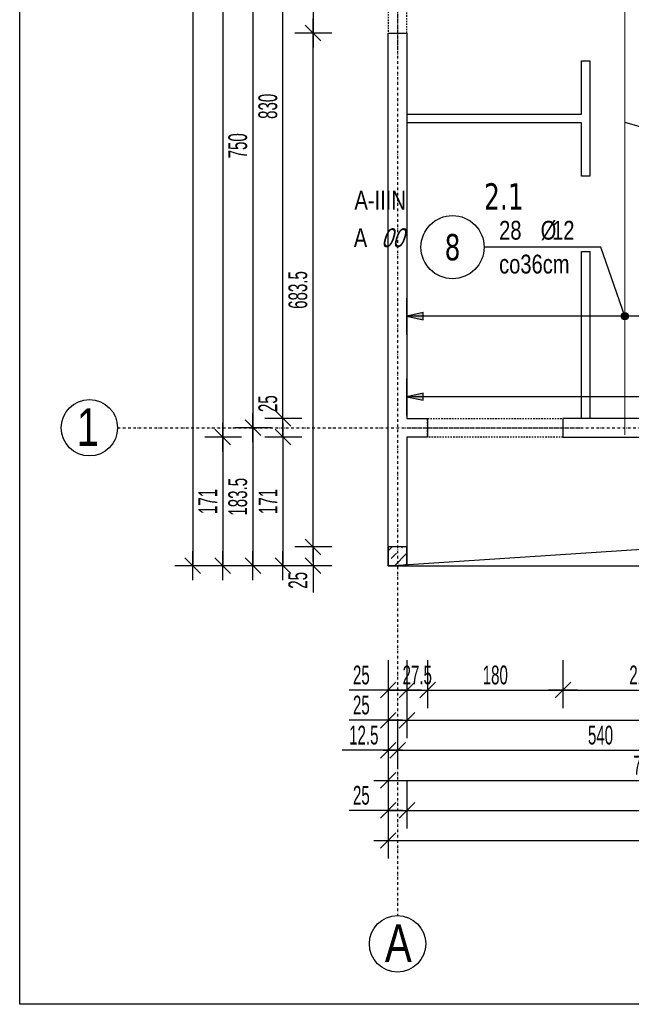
# Model space of a CAD drawing. Header units: millimetres. Extents: x 7622 to 25843, y -22705 to -15125.
# Tile 19 of 45: x 11523 to 12337, y -18421 to -17111. Entities that reach past the tile are written whole.
import ezdxf
from ezdxf.enums import TextEntityAlignment as Align

# ---------------------------------------------------------------- set-up
doc = ezdxf.new("R2010")
doc.units = ezdxf.units.MM
doc.header["$LTSCALE"] = 10
doc.linetypes.add('MO', pattern=[0.7, 0.35, -0.17, 0.01, -0.17])
doc.linetypes.add('MP', pattern=[0.36, 0.2, -0.16])
doc.layers.add('BA_obw', color=230, linetype='Continuous', plot=False)
doc.layers.add('BZ_pom', color=6, linetype='Continuous', plot=False)
for name, color, linetype in [('BA_szr', 1, 'Continuous'), ('BA_wym', 1, 'Continuous'), ('BD_lpm', 1, 'MP'), ('BD_osm', 1, 'MO'), ('BD_txs', 2, 'Continuous'), ('BD_wic', 1, 'Continuous'), ('BD_wig', 3, 'Continuous'), ('BZ_odn', 1, 'Continuous'), ('BZ_opi1', 7, 'Continuous'), ('BZ_opi2', 4, 'Continuous'), ('BZ_P_wid', 3, 'Continuous'), ('BZ_wym', 1, 'Continuous')]:
    doc.layers.add(name, color=color, linetype=linetype)
doc.styles.add('BIKTBG', font='tahoma.ttf', dxfattribs={"width": 0.85})
doc.styles.add('BIKTS', font='bikromsw.shx', dxfattribs={"width": 0.8})
doc.styles.add('BIKWYM', font='bikromsw.shx', dxfattribs={"width": 0.6})
doc.dimstyles.new('BA_KR_100_cm', dxfattribs={"dimtxt": 25, "dimasz": 1.666667, "dimexe": 24, "dimexo": 0, "dimgap": 0, "dimtad": 0, "dimdec": 1, "dimrnd": 0.5, "dimzin": 9, "dimdsep": 46, "dimtxsty": 'BIKWYM', "dimblk": 'WYM-KR', "dimcen": 0, "dimdle": 20, "dimclrd": 256, "dimclre": 256, "dimclrt": 2, "dimadec": 0, "dimazin": 0, "dimtfac": 0.033333, "dimtdec": 1, "dimtmove": 0, "dimatfit": 3, "dimldrblk": 'WYM-KR', "dimfxl": 25, "dimfxlon": 1, "dimtvp": 0.8, "dimtolj": 1, "dimarcsym": 0})
doc.dimstyles.new('BZ_KP_100_cm', dxfattribs={"dimtxt": 25, "dimasz": 1.666667, "dimexe": 24, "dimexo": 0, "dimgap": 0, "dimtad": 0, "dimdec": 1, "dimrnd": 0.5, "dimzin": 9, "dimdsep": 46, "dimtxsty": 'BIKWYM', "dimblk": 'WYM-KR', "dimblk1": 'WYM-KP', "dimblk2": 'WYM-KP', "dimsah": 1, "dimcen": 0, "dimdle": 20, "dimclrd": 256, "dimclre": 256, "dimclrt": 7, "dimadec": 0, "dimazin": 0, "dimtfac": 0.033333, "dimtdec": 1, "dimtmove": 0, "dimatfit": 3, "dimldrblk": 'WYM-KP', "dimfxl": 1, "dimtvp": 0.8, "dimtolj": 1, "dimarcsym": 0})
doc.dimstyles.new('BZ_ST_100_cm', dxfattribs={"dimtxt": 25, "dimasz": 1.666667, "dimexe": 24, "dimexo": 0, "dimgap": 0, "dimtad": 0, "dimdec": 1, "dimrnd": 0.5, "dimdsep": 46, "dimtxsty": 'BIKWYM', "dimblk": 'WYM-ST', "dimcen": 0, "dimdle": 20, "dimclrd": 256, "dimclre": 256, "dimclrt": 7, "dimadec": 0, "dimazin": 0, "dimtfac": 0.033333, "dimtdec": 1, "dimtix": 1, "dimtmove": 2, "dimatfit": 3, "dimldrblk": 'WYM-ST', "dimfxl": 25, "dimfxlon": 1, "dimtvp": 0.8, "dimtolj": 1, "dimtzin": 0, "dimarcsym": 0})

# ---------------------------------------------------------------- blocks, each defined once
blk = doc.blocks.new('WYM-ST')
blk.add_hatch(color=256).paths.add_polyline_path([(-13, 2.88), (0, 0), (-13, -2.88)])
blk.add_lwpolyline([(0, 0), (-13, 2.88), (-13, -2.88), (0, 0)])
blk = doc.blocks.new('*D193')
at = {"layer": 'BA_wym', "lineweight": -2}
for p, q in [((12038.6, -17530.4), (12038.6, -17481.4)), ((13028.6, -17480.4), (13028.6, -17529.4)), ((13026.9, -17505.4), (12040.3, -17505.4))]:
    blk.add_line(p, q, dxfattribs=at)
at = {"layer": 'Defpoints', "color": 0}
for p in [(13028.6, -16344.3), (12038.6, -17505.4), (12038.6, -17641.3)]:
    blk.add_point(p, dxfattribs=at)
at = {"layer": 'BA_wym', "lineweight": -2, "xscale": 1.666666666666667, "yscale": 1.666666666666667, "zscale": 1.666666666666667, "rotation": 180}
blk.add_blockref('WYM-ST', (12038.6, -17505.4), dxfattribs=at)
at = {"layer": 'BA_wym', "lineweight": -2, "xscale": 1.666666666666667, "yscale": 1.666666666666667, "zscale": 1.666666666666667}
blk.add_blockref('WYM-ST', (13028.6, -17505.4), dxfattribs=at)
at = {"layer": 'BA_wym', "color": 7, "insert": (12533.6, -17485.4), "char_height": 25, "attachment_point": 5, "style": 'BIKWYM'}
blk.add_mtext('\\A1;990', dxfattribs=at)
blk = doc.blocks.new('WYM-KR')
at = {"linetype": 'ByBlock'}
blk.add_line((11.52, 0), (-11.52, 0), dxfattribs=at)
at = {"color": 7, "linetype": 'ByBlock'}
blk.add_line((6.24, 6.24), (-6.24, -6.24), dxfattribs=at)
blk = doc.blocks.new('*D259')
at = {"layer": 'BA_wym', "lineweight": -2}
for p, q in [((12013.6, -17962.8), (12013.6, -18026.8)), ((12038.6, -17962.8), (12038.6, -18026.8)), ((12011.9, -18002.8), (11961.7, -18002.8)), ((12013.6, -18002.8), (12038.6, -18002.8)), ((12040.3, -18002.8), (12041.9, -18002.8))]:
    blk.add_line(p, q, dxfattribs=at)
at = {"layer": 'Defpoints', "color": 0}
for p in [(12013.6, -17837.3), (12038.6, -17837.3), (12038.6, -18002.8)]:
    blk.add_point(p, dxfattribs=at)
at = {"layer": 'BA_wym', "lineweight": -2, "xscale": 1.666666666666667, "yscale": 1.666666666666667, "zscale": 1.666666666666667}
blk.add_blockref('WYM-KR', (12013.6, -18002.8), dxfattribs=at)
at = {"layer": 'BA_wym', "lineweight": -2, "xscale": 1.666666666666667, "yscale": 1.666666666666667, "zscale": 1.666666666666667, "rotation": 180}
blk.add_blockref('WYM-KR', (12038.6, -18002.8), dxfattribs=at)
at = {"layer": 'BA_wym', "color": 2, "insert": (11977.9, -17982.8), "char_height": 25, "attachment_point": 5, "style": 'BIKWYM'}
blk.add_mtext('\\A1;25', dxfattribs=at)
blk = doc.blocks.new('*D260')
at = {"layer": 'BA_wym', "lineweight": -2}
for p, q in [((12038.6, -17962.8), (12038.6, -18026.8)), ((12066.1, -17962.8), (12066.1, -18026.8)), ((12036.9, -18002.8), (12035.3, -18002.8)), ((12038.6, -18002.8), (12066.1, -18002.8)), ((12067.8, -18002.8), (12069.4, -18002.8))]:
    blk.add_line(p, q, dxfattribs=at)
at = {"layer": 'Defpoints', "color": 0}
for p in [(12066.1, -17666.3), (12038.6, -17837.3), (12066.1, -18002.8)]:
    blk.add_point(p, dxfattribs=at)
at = {"layer": 'BA_wym', "lineweight": -2, "xscale": 1.666666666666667, "yscale": 1.666666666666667, "zscale": 1.666666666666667}
blk.add_blockref('WYM-KR', (12038.6, -18002.8), dxfattribs=at)
at = {"layer": 'BA_wym', "lineweight": -2, "xscale": 1.666666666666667, "yscale": 1.666666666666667, "zscale": 1.666666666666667, "rotation": 180}
blk.add_blockref('WYM-KR', (12066.1, -18002.8), dxfattribs=at)
at = {"layer": 'BA_wym', "color": 2, "insert": (12052.3, -17982.8), "char_height": 25, "attachment_point": 5, "style": 'BIKWYM'}
blk.add_mtext('\\A1;27.5', dxfattribs=at)
blk = doc.blocks.new('*D261')
at = {"layer": 'BA_wym', "lineweight": -2}
for p, q in [((12066.1, -17962.8), (12066.1, -18026.8)), ((12246.1, -17962.8), (12246.1, -18026.8)), ((12067.8, -18002.8), (12244.4, -18002.8))]:
    blk.add_line(p, q, dxfattribs=at)
at = {"layer": 'Defpoints', "color": 0}
for p in [(12066.1, -17666.3), (12246.1, -17666.3), (12246.1, -18002.8)]:
    blk.add_point(p, dxfattribs=at)
at = {"layer": 'BA_wym', "lineweight": -2, "xscale": 1.666666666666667, "yscale": 1.666666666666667, "zscale": 1.666666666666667, "rotation": 180}
blk.add_blockref('WYM-KR', (12066.1, -18002.8), dxfattribs=at)
at = {"layer": 'BA_wym', "lineweight": -2, "xscale": 1.666666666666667, "yscale": 1.666666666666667, "zscale": 1.666666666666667}
blk.add_blockref('WYM-KR', (12246.1, -18002.8), dxfattribs=at)
at = {"layer": 'BA_wym', "color": 2, "insert": (12156.1, -17982.8), "char_height": 25, "attachment_point": 5, "style": 'BIKWYM'}
blk.add_mtext('\\A1;180', dxfattribs=at)
blk = doc.blocks.new('*D262')
at = {"layer": 'BA_wym', "lineweight": -2}
for p, q in [((12246.1, -17962.8), (12246.1, -18026.8)), ((12456.1, -17962.8), (12456.1, -18026.8)), ((12247.8, -18002.8), (12454.4, -18002.8))]:
    blk.add_line(p, q, dxfattribs=at)
at = {"layer": 'Defpoints', "color": 0}
for p in [(12246.1, -17666.3), (12456.1, -17666.3), (12456.1, -18002.8)]:
    blk.add_point(p, dxfattribs=at)
at = {"layer": 'BA_wym', "lineweight": -2, "xscale": 1.666666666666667, "yscale": 1.666666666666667, "zscale": 1.666666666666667, "rotation": 180}
blk.add_blockref('WYM-KR', (12246.1, -18002.8), dxfattribs=at)
at = {"layer": 'BA_wym', "lineweight": -2, "xscale": 1.666666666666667, "yscale": 1.666666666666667, "zscale": 1.666666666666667}
blk.add_blockref('WYM-KR', (12456.1, -18002.8), dxfattribs=at)
at = {"layer": 'BA_wym', "color": 2, "insert": (12351.1, -17982.8), "char_height": 25, "attachment_point": 5, "style": 'BIKWYM'}
blk.add_mtext('\\A1;210', dxfattribs=at)
blk = doc.blocks.new('*D282')
at = {"layer": 'BA_wym', "lineweight": -2}
for p, q in [((12013.6, -18002.8), (12013.6, -18066.8)), ((12038.6, -18002.8), (12038.6, -18066.8)), ((12011.9, -18042.8), (11961.7, -18042.8)), ((12013.6, -18042.8), (12038.6, -18042.8)), ((12040.3, -18042.8), (12041.9, -18042.8))]:
    blk.add_line(p, q, dxfattribs=at)
at = {"layer": 'Defpoints', "color": 0}
for p in [(12013.6, -17837.3), (12038.6, -17837.3), (12038.6, -18042.8)]:
    blk.add_point(p, dxfattribs=at)
at = {"layer": 'BA_wym', "lineweight": -2, "xscale": 1.666666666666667, "yscale": 1.666666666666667, "zscale": 1.666666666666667}
blk.add_blockref('WYM-KR', (12013.6, -18042.8), dxfattribs=at)
at = {"layer": 'BA_wym', "lineweight": -2, "xscale": 1.666666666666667, "yscale": 1.666666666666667, "zscale": 1.666666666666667, "rotation": 180}
blk.add_blockref('WYM-KR', (12038.6, -18042.8), dxfattribs=at)
at = {"layer": 'BA_wym', "color": 2, "insert": (11977.9, -18022.8), "char_height": 25, "attachment_point": 5, "style": 'BIKWYM'}
blk.add_mtext('\\A1;25', dxfattribs=at)
blk = doc.blocks.new('*D283')
at = {"layer": 'BA_wym', "lineweight": -2}
for p, q in [((12038.6, -18002.8), (12038.6, -18066.8)), ((12703.6, -18002.8), (12703.6, -18066.8)), ((12040.3, -18042.8), (12701.9, -18042.8))]:
    blk.add_line(p, q, dxfattribs=at)
at = {"layer": 'Defpoints', "color": 0}
for p in [(12703.6, -17641.3), (12038.6, -17837.3), (12703.6, -18042.8)]:
    blk.add_point(p, dxfattribs=at)
at = {"layer": 'BA_wym', "lineweight": -2, "xscale": 1.666666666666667, "yscale": 1.666666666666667, "zscale": 1.666666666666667, "rotation": 180}
blk.add_blockref('WYM-KR', (12038.6, -18042.8), dxfattribs=at)
at = {"layer": 'BA_wym', "lineweight": -2, "xscale": 1.666666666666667, "yscale": 1.666666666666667, "zscale": 1.666666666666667}
blk.add_blockref('WYM-KR', (12703.6, -18042.8), dxfattribs=at)
at = {"layer": 'BA_wym', "color": 2, "insert": (12371.1, -18022.8), "char_height": 25, "attachment_point": 5, "style": 'BIKWYM'}
blk.add_mtext('\\A1;665', dxfattribs=at)
blk = doc.blocks.new('*D291')
at = {"layer": 'BA_wym', "lineweight": -2}
for p, q in [((12013.6, -18042.8), (12013.6, -18106.8)), ((12026.1, -18042.8), (12026.1, -18106.8)), ((12011.9, -18082.8), (11952.2, -18082.8)), ((12013.6, -18082.8), (12026.1, -18082.8)), ((12027.8, -18082.8), (12029.4, -18082.8))]:
    blk.add_line(p, q, dxfattribs=at)
at = {"layer": 'Defpoints', "color": 0}
for p in [(12013.6, -17837.3), (12026.1, -17837.3), (12026.1, -18082.8)]:
    blk.add_point(p, dxfattribs=at)
at = {"layer": 'BA_wym', "lineweight": -2, "xscale": 1.666666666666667, "yscale": 1.666666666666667, "zscale": 1.666666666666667}
blk.add_blockref('WYM-KR', (12013.6, -18082.8), dxfattribs=at)
at = {"layer": 'BA_wym', "lineweight": -2, "xscale": 1.666666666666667, "yscale": 1.666666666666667, "zscale": 1.666666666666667, "rotation": 180}
blk.add_blockref('WYM-KR', (12026.1, -18082.8), dxfattribs=at)
at = {"layer": 'BA_wym', "color": 2, "insert": (11981.2, -18062.8), "char_height": 25, "attachment_point": 5, "style": 'BIKWYM'}
blk.add_mtext('\\A1;12.5', dxfattribs=at)
blk = doc.blocks.new('*D292')
at = {"layer": 'BA_wym', "lineweight": -2}
for p, q in [((12026.1, -18042.8), (12026.1, -18106.8)), ((12566.1, -18042.8), (12566.1, -18106.8)), ((12027.8, -18082.8), (12564.4, -18082.8))]:
    blk.add_line(p, q, dxfattribs=at)
at = {"layer": 'Defpoints', "color": 0}
for p in [(12566.1, -17666.3), (12026.1, -17837.3), (12566.1, -18082.8)]:
    blk.add_point(p, dxfattribs=at)
at = {"layer": 'BA_wym', "lineweight": -2, "xscale": 1.666666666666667, "yscale": 1.666666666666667, "zscale": 1.666666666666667, "rotation": 180}
blk.add_blockref('WYM-KR', (12026.1, -18082.8), dxfattribs=at)
at = {"layer": 'BA_wym', "lineweight": -2, "xscale": 1.666666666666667, "yscale": 1.666666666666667, "zscale": 1.666666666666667}
blk.add_blockref('WYM-KR', (12566.1, -18082.8), dxfattribs=at)
at = {"layer": 'BA_wym', "color": 2, "insert": (12296.1, -18062.8), "char_height": 25, "attachment_point": 5, "style": 'BIKWYM'}
blk.add_mtext('\\A1;540', dxfattribs=at)
blk = doc.blocks.new('*D299')
at = {"layer": 'BA_wym', "lineweight": -2}
for p, q in [((12013.6, -18082.8), (12013.6, -18146.8)), ((12716.1, -18082.8), (12716.1, -18146.8)), ((12015.3, -18122.8), (12714.4, -18122.8))]:
    blk.add_line(p, q, dxfattribs=at)
at = {"layer": 'Defpoints', "color": 0}
for p in [(12716.1, -17800.3), (12013.6, -17837.3), (12716.1, -18122.8)]:
    blk.add_point(p, dxfattribs=at)
at = {"layer": 'BA_wym', "lineweight": -2, "xscale": 1.666666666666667, "yscale": 1.666666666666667, "zscale": 1.666666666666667, "rotation": 180}
blk.add_blockref('WYM-KR', (12013.6, -18122.8), dxfattribs=at)
at = {"layer": 'BA_wym', "lineweight": -2, "xscale": 1.666666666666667, "yscale": 1.666666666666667, "zscale": 1.666666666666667}
blk.add_blockref('WYM-KR', (12716.1, -18122.8), dxfattribs=at)
at = {"layer": 'BA_wym', "color": 2, "insert": (12364.8, -18102.8), "char_height": 25, "attachment_point": 5, "style": 'BIKWYM'}
blk.add_mtext('\\A1;702.5', dxfattribs=at)
blk = doc.blocks.new('*D303')
at = {"layer": 'BA_wym', "lineweight": -2}
for p, q in [((12013.6, -18122.8), (12013.6, -18186.8)), ((12038.6, -18122.8), (12038.6, -18186.8)), ((12011.9, -18162.8), (11961.7, -18162.8)), ((12013.6, -18162.8), (12038.6, -18162.8)), ((12040.3, -18162.8), (12041.9, -18162.8))]:
    blk.add_line(p, q, dxfattribs=at)
at = {"layer": 'Defpoints', "color": 0}
for p in [(12013.6, -17837.3), (12038.6, -17837.3), (12038.6, -18162.8)]:
    blk.add_point(p, dxfattribs=at)
at = {"layer": 'BA_wym', "lineweight": -2, "xscale": 1.666666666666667, "yscale": 1.666666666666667, "zscale": 1.666666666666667}
blk.add_blockref('WYM-KR', (12013.6, -18162.8), dxfattribs=at)
at = {"layer": 'BA_wym', "lineweight": -2, "xscale": 1.666666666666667, "yscale": 1.666666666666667, "zscale": 1.666666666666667, "rotation": 180}
blk.add_blockref('WYM-KR', (12038.6, -18162.8), dxfattribs=at)
at = {"layer": 'BA_wym', "color": 2, "insert": (11977.9, -18142.8), "char_height": 25, "attachment_point": 5, "style": 'BIKWYM'}
blk.add_mtext('\\A1;25', dxfattribs=at)
blk = doc.blocks.new('*D304')
at = {"layer": 'BA_wym', "lineweight": -2}
for p, q in [((12038.6, -18122.8), (12038.6, -18186.8)), ((14593.6, -18122.8), (14593.6, -18186.8)), ((12040.3, -18162.8), (14591.9, -18162.8))]:
    blk.add_line(p, q, dxfattribs=at)
at = {"layer": 'Defpoints', "color": 0}
for p in [(12038.6, -17837.3), (14593.6, -17837.3), (14593.6, -18162.8)]:
    blk.add_point(p, dxfattribs=at)
at = {"layer": 'BA_wym', "lineweight": -2, "xscale": 1.666666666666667, "yscale": 1.666666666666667, "zscale": 1.666666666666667, "rotation": 180}
blk.add_blockref('WYM-KR', (12038.6, -18162.8), dxfattribs=at)
at = {"layer": 'BA_wym', "lineweight": -2, "xscale": 1.666666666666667, "yscale": 1.666666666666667, "zscale": 1.666666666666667}
blk.add_blockref('WYM-KR', (14593.6, -18162.8), dxfattribs=at)
at = {"layer": 'BA_wym', "color": 2, "insert": (13316.1, -18142.8), "char_height": 25, "attachment_point": 5, "style": 'BIKWYM'}
blk.add_mtext('\\A1;2555', dxfattribs=at)
blk = doc.blocks.new('*D306')
at = {"layer": 'BA_wym', "lineweight": -2}
for p, q in [((12013.6, -18162.8), (12013.6, -18226.8)), ((14618.6, -18162.8), (14618.6, -18226.8)), ((12015.3, -18202.8), (14616.9, -18202.8))]:
    blk.add_line(p, q, dxfattribs=at)
at = {"layer": 'Defpoints', "color": 0}
for p in [(12013.6, -17837.3), (14618.6, -17837.3), (14618.6, -18202.8)]:
    blk.add_point(p, dxfattribs=at)
at = {"layer": 'BA_wym', "lineweight": -2, "xscale": 1.666666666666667, "yscale": 1.666666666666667, "zscale": 1.666666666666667, "rotation": 180}
blk.add_blockref('WYM-KR', (12013.6, -18202.8), dxfattribs=at)
at = {"layer": 'BA_wym', "lineweight": -2, "xscale": 1.666666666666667, "yscale": 1.666666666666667, "zscale": 1.666666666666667}
blk.add_blockref('WYM-KR', (14618.6, -18202.8), dxfattribs=at)
at = {"layer": 'BA_wym', "color": 2, "insert": (13316.1, -18182.8), "char_height": 25, "attachment_point": 5, "style": 'BIKWYM'}
blk.add_mtext('\\A1;2605', dxfattribs=at)
blk = doc.blocks.new('*D315')
at = {"layer": 'BA_wym', "lineweight": -2}
for p, q in [((11938.6, -16948.8), (11889.6, -16948.8)), ((11913.6, -16950.5), (11913.6, -17127.1)), ((11938.6, -17128.8), (11889.6, -17128.8))]:
    blk.add_line(p, q, dxfattribs=at)
at = {"layer": 'Defpoints', "color": 0}
for p in [(11953.6, -16948.8), (11913.6, -17128.8), (11953.6, -17128.8)]:
    blk.add_point(p, dxfattribs=at)
at = {"layer": 'BA_wym', "lineweight": -2, "xscale": 1.666666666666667, "yscale": 1.666666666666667, "zscale": 1.666666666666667}
for p, rotation in [((11913.6, -16948.8), 90), ((11913.6, -17128.8), 270)]:
    blk.add_blockref('WYM-KR', p, dxfattribs=dict(at, rotation=rotation))
at = {"layer": 'BA_wym', "color": 2, "insert": (11893.6, -17038.8), "char_height": 25, "attachment_point": 5, "rotation": 90, "style": 'BIKWYM'}
blk.add_mtext('\\A1;180', dxfattribs=at)
blk = doc.blocks.new('*D316')
at = {"layer": 'BA_wym', "lineweight": -2}
for p, q in [((11938.6, -17128.8), (11889.6, -17128.8)), ((11913.6, -17810.6), (11913.6, -17130.5)), ((11938.6, -17812.3), (11889.6, -17812.3))]:
    blk.add_line(p, q, dxfattribs=at)
at = {"layer": 'Defpoints', "color": 0}
for p in [(11913.6, -17128.8), (11953.6, -17128.8), (11953.6, -17812.3)]:
    blk.add_point(p, dxfattribs=at)
at = {"layer": 'BA_wym', "lineweight": -2, "xscale": 1.666666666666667, "yscale": 1.666666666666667, "zscale": 1.666666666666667}
for p, rotation in [((11913.6, -17128.8), 90), ((11913.6, -17812.3), 270)]:
    blk.add_blockref('WYM-KR', p, dxfattribs=dict(at, rotation=rotation))
at = {"layer": 'BA_wym', "color": 2, "insert": (11893.6, -17470.6), "char_height": 25, "attachment_point": 5, "rotation": 90, "style": 'BIKWYM'}
blk.add_mtext('\\A1;683.5', dxfattribs=at)
blk = doc.blocks.new('*D317')
at = {"layer": 'BA_wym', "lineweight": -2}
for p, q in [((11913.6, -17810.6), (11913.6, -17809)), ((11938.6, -17812.3), (11889.6, -17812.3)), ((11913.6, -17812.3), (11913.6, -17837.3)), ((11938.6, -17837.3), (11889.6, -17837.3)), ((11913.6, -17839), (11913.6, -17873))]:
    blk.add_line(p, q, dxfattribs=at)
at = {"layer": 'Defpoints', "color": 0}
for p in [(11953.6, -17812.3), (11913.6, -17837.3), (11953.6, -17837.3)]:
    blk.add_point(p, dxfattribs=at)
at = {"layer": 'BA_wym', "lineweight": -2, "xscale": 1.666666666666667, "yscale": 1.666666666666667, "zscale": 1.666666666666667}
for p, rotation in [((11913.6, -17812.3), 270), ((11913.6, -17837.3), 90)]:
    blk.add_blockref('WYM-KR', p, dxfattribs=dict(at, rotation=rotation))
at = {"layer": 'BA_wym', "color": 2, "insert": (11893.6, -17856.8), "char_height": 25, "attachment_point": 5, "rotation": 90, "style": 'BIKWYM'}
blk.add_mtext('\\A1;25', dxfattribs=at)
blk = doc.blocks.new('*D321')
at = {"layer": 'BA_wym', "lineweight": -2}
for p, q in [((11898.6, -16811.3), (11849.6, -16811.3)), ((11873.6, -17639.6), (11873.6, -16813)), ((11898.6, -17641.3), (11849.6, -17641.3))]:
    blk.add_line(p, q, dxfattribs=at)
at = {"layer": 'Defpoints', "color": 0}
for p in [(11873.6, -16811.3), (11913.6, -16811.3), (11913.6, -17641.3)]:
    blk.add_point(p, dxfattribs=at)
at = {"layer": 'BA_wym', "lineweight": -2, "xscale": 1.666666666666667, "yscale": 1.666666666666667, "zscale": 1.666666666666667}
for p, rotation in [((11873.6, -16811.3), 90), ((11873.6, -17641.3), 270)]:
    blk.add_blockref('WYM-KR', p, dxfattribs=dict(at, rotation=rotation))
at = {"layer": 'BA_wym', "color": 2, "insert": (11853.6, -17226.3), "char_height": 25, "attachment_point": 5, "rotation": 90, "style": 'BIKWYM'}
blk.add_mtext('\\A1;830', dxfattribs=at)
blk = doc.blocks.new('*D322')
at = {"layer": 'BA_wym', "lineweight": -2}
for p, q in [((11873.6, -17639.6), (11873.6, -17605.6)), ((11898.6, -17641.3), (11849.6, -17641.3)), ((11873.6, -17666.3), (11873.6, -17641.3)), ((11898.6, -17666.3), (11849.6, -17666.3)), ((11873.6, -17668), (11873.6, -17669.6))]:
    blk.add_line(p, q, dxfattribs=at)
at = {"layer": 'Defpoints', "color": 0}
for p in [(11873.6, -17641.3), (11913.6, -17641.3), (11913.6, -17666.3)]:
    blk.add_point(p, dxfattribs=at)
at = {"layer": 'BA_wym', "lineweight": -2, "xscale": 1.666666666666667, "yscale": 1.666666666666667, "zscale": 1.666666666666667}
for p, rotation in [((11873.6, -17641.3), 270), ((11873.6, -17666.3), 90)]:
    blk.add_blockref('WYM-KR', p, dxfattribs=dict(at, rotation=rotation))
at = {"layer": 'BA_wym', "color": 2, "insert": (11853.6, -17621.8), "char_height": 25, "attachment_point": 5, "rotation": 90, "style": 'BIKWYM'}
blk.add_mtext('\\A1;25', dxfattribs=at)
blk = doc.blocks.new('*D323')
at = {"layer": 'BA_wym', "lineweight": -2}
for p, q in [((11898.6, -17666.3), (11849.6, -17666.3)), ((11873.6, -17668), (11873.6, -17835.6)), ((11898.6, -17837.3), (11849.6, -17837.3))]:
    blk.add_line(p, q, dxfattribs=at)
at = {"layer": 'Defpoints', "color": 0}
for p in [(11913.6, -17666.3), (11873.6, -17837.3), (11913.6, -17837.3)]:
    blk.add_point(p, dxfattribs=at)
at = {"layer": 'BA_wym', "lineweight": -2, "xscale": 1.666666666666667, "yscale": 1.666666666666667, "zscale": 1.666666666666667}
for p, rotation in [((11873.6, -17666.3), 90), ((11873.6, -17837.3), 270)]:
    blk.add_blockref('WYM-KR', p, dxfattribs=dict(at, rotation=rotation))
at = {"layer": 'BA_wym', "color": 2, "insert": (11853.6, -17751.8), "char_height": 25, "attachment_point": 5, "rotation": 90, "style": 'BIKWYM'}
blk.add_mtext('\\A1;171', dxfattribs=at)
blk = doc.blocks.new('*D328')
at = {"layer": 'BA_wym', "lineweight": -2}
for p, q in [((11858.6, -16903.8), (11809.6, -16903.8)), ((11833.6, -16905.5), (11833.6, -17652.1)), ((11858.6, -17653.8), (11809.6, -17653.8))]:
    blk.add_line(p, q, dxfattribs=at)
at = {"layer": 'Defpoints', "color": 0}
for p in [(11873.6, -16903.8), (11833.6, -17653.8), (11873.6, -17653.8)]:
    blk.add_point(p, dxfattribs=at)
at = {"layer": 'BA_wym', "lineweight": -2, "xscale": 1.666666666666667, "yscale": 1.666666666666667, "zscale": 1.666666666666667}
for p, rotation in [((11833.6, -16903.8), 90), ((11833.6, -17653.8), 270)]:
    blk.add_blockref('WYM-KR', p, dxfattribs=dict(at, rotation=rotation))
at = {"layer": 'BA_wym', "color": 2, "insert": (11813.6, -17278.8), "char_height": 25, "attachment_point": 5, "rotation": 90, "style": 'BIKWYM'}
blk.add_mtext('\\A1;750', dxfattribs=at)
blk = doc.blocks.new('*D329')
at = {"layer": 'BA_wym', "lineweight": -2}
for p, q in [((11858.6, -17653.8), (11809.6, -17653.8)), ((11833.6, -17655.5), (11833.6, -17835.6)), ((11858.6, -17837.3), (11809.6, -17837.3))]:
    blk.add_line(p, q, dxfattribs=at)
at = {"layer": 'Defpoints', "color": 0}
for p in [(11873.6, -17653.8), (11833.6, -17837.3), (11873.6, -17837.3)]:
    blk.add_point(p, dxfattribs=at)
at = {"layer": 'BA_wym', "lineweight": -2, "xscale": 1.666666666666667, "yscale": 1.666666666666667, "zscale": 1.666666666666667}
for p, rotation in [((11833.6, -17653.8), 90), ((11833.6, -17837.3), 270)]:
    blk.add_blockref('WYM-KR', p, dxfattribs=dict(at, rotation=rotation))
at = {"layer": 'BA_wym', "color": 2, "insert": (11813.6, -17745.6), "char_height": 25, "attachment_point": 5, "rotation": 90, "style": 'BIKWYM'}
blk.add_mtext('\\A1;183.5', dxfattribs=at)
blk = doc.blocks.new('*D331')
at = {"layer": 'BA_wym', "lineweight": -2}
for p, q in [((11818.6, -15841.3), (11769.6, -15841.3)), ((11793.6, -15843), (11793.6, -17664.6)), ((11818.6, -17666.3), (11769.6, -17666.3))]:
    blk.add_line(p, q, dxfattribs=at)
at = {"layer": 'Defpoints', "color": 0}
for p in [(11833.6, -15841.3), (11793.6, -17666.3), (11833.6, -17666.3)]:
    blk.add_point(p, dxfattribs=at)
at = {"layer": 'BA_wym', "lineweight": -2, "xscale": 1.666666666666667, "yscale": 1.666666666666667, "zscale": 1.666666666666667}
for p, rotation in [((11793.6, -15841.3), 90), ((11793.6, -17666.3), 270)]:
    blk.add_blockref('WYM-KR', p, dxfattribs=dict(at, rotation=rotation))
at = {"layer": 'BA_wym', "color": 2, "insert": (11773.6, -16753.8), "char_height": 25, "attachment_point": 5, "rotation": 90, "style": 'BIKWYM'}
blk.add_mtext('\\A1;1825', dxfattribs=at)
blk = doc.blocks.new('*D332')
at = {"layer": 'BA_wym', "lineweight": -2}
for p, q in [((11818.6, -17666.3), (11769.6, -17666.3)), ((11793.6, -17668), (11793.6, -17835.6)), ((11818.6, -17837.3), (11769.6, -17837.3))]:
    blk.add_line(p, q, dxfattribs=at)
at = {"layer": 'Defpoints', "color": 0}
for p in [(11833.6, -17666.3), (11793.6, -17837.3), (11833.6, -17837.3)]:
    blk.add_point(p, dxfattribs=at)
at = {"layer": 'BA_wym', "lineweight": -2, "xscale": 1.666666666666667, "yscale": 1.666666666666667, "zscale": 1.666666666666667}
for p, rotation in [((11793.6, -17666.3), 90), ((11793.6, -17837.3), 270)]:
    blk.add_blockref('WYM-KR', p, dxfattribs=dict(at, rotation=rotation))
at = {"layer": 'BA_wym', "color": 2, "insert": (11773.6, -17751.8), "char_height": 25, "attachment_point": 5, "rotation": 90, "style": 'BIKWYM'}
blk.add_mtext('\\A1;171', dxfattribs=at)
blk = doc.blocks.new('*D333')
at = {"layer": 'BA_wym', "lineweight": -2}
for p, q in [((11778.6, -15790.3), (11729.6, -15790.3)), ((11753.6, -15792), (11753.6, -17835.6)), ((11778.6, -17837.3), (11729.6, -17837.3))]:
    blk.add_line(p, q, dxfattribs=at)
at = {"layer": 'Defpoints', "color": 0}
for p in [(11793.6, -15790.3), (11753.6, -17837.3), (11793.6, -17837.3)]:
    blk.add_point(p, dxfattribs=at)
at = {"layer": 'BA_wym', "lineweight": -2, "xscale": 1.666666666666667, "yscale": 1.666666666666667, "zscale": 1.666666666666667}
for p, rotation in [((11753.6, -15790.3), 90), ((11753.6, -17837.3), 270)]:
    blk.add_blockref('WYM-KR', p, dxfattribs=dict(at, rotation=rotation))
at = {"layer": 'BA_wym', "color": 2, "insert": (11733.6, -16813.8), "char_height": 25, "attachment_point": 5, "rotation": 90, "style": 'BIKWYM'}
blk.add_mtext('\\A1;2047', dxfattribs=at)
blk = doc.blocks.new('WYM-KP')
blk.add_hatch(color=256).paths.add_polyline_path([(3, 0, 1), (-3, 0, 1)])
blk.add_circle((0, 0), 3)
blk = doc.blocks.new('bik_BlkOpPret', base_point=(1524.5, 7050.3))
at = {"layer": 'BZ_opi1', "style": 'BIKTS', "width": 0.6}
for tag, p in [('SZTUK', (1533.8, 7057.8)), ('PRZEDR_FI', (1554.7, 7057.8)), ('PRZEKROJ', (1563.3, 7057.8)), ('PRZEDR_L', (1533.8, 7024)), ('DLUGOSC', (1568.6, 7024)), ('UWAGA', (1533.8, 6997.8))]:
    blk.add_attdef(tag, p, '', height=18.8, dxfattribs=at)
at = {"layer": 'BZ_opi2', "style": 'BIKTBG', "width": 0.6}
blk.add_attdef('NUMER', text='', height=26.2, dxfattribs=at).set_placement((1620.8, 7050.3), align=Align.MIDDLE_CENTER)
at = {"layer": 'BZ_pom', "width": 0.6}
for tag, p, height, style in [('POZYCJA', (1589.3, 7087.8), 26.2, 'BIKTBG'), ('GATUNEK', (1630.2, 7087.8), 18.8, 'BIKTS'), ('METODA_L', (1639.1, 7050.3), 18.8, 'BIKTS'), ('EURO_KOD', (1663.7, 7050.3), 18.8, 'BIKTS')]:
    blk.add_attdef(tag, p, '', height=height, dxfattribs=dict(at, style=style))
at = {"layer": 'BZ_wym', "width": 0.6}
for tag, p, height, style, flags in [('PRZEDR_NR', (1533.8, 6969.6), 26.2, 'BIKTBG', 1), ('PRZEDR_SZT', (1533.8, 6941.5), 18.8, 'BIKTS', 1), ('TYP_PRETA', (1533.8, 6913.4), 18.8, 'BIKTS', 3), ('EURO_KOD_SEGMENTY', (1567.6, 6885.3), 18.8, 'BIKTS', 3), ('HAK_1', (1533.8, 6857.1), 18.8, 'BIKTS', 3), ('HAK_2', (1533.8, 6829), 18.8, 'BIKTS', 3), ('ID', (1533.8, 6800.9), 18.8, 'BIKTS', 3), ('ID_C', (1533.8, 6772.8), 18.8, 'BIKTS', 3), ('b_atr_0', (1533.8, 6744.6), 18.8, 'BIKTS', 3)]:
    blk.add_attdef(tag, p, '', height=height, dxfattribs=dict(at, style=style, flags=flags))
blk = doc.blocks.new('*D376')
at = {"layer": 'BA_wym', "lineweight": -2}
for p, q in [((12038.6, -17637.5), (12038.6, -17588.5)), ((14593.6, -17637.5), (14593.6, -17588.5)), ((14591.9, -17612.5), (12040.3, -17612.5))]:
    blk.add_line(p, q, dxfattribs=at)
at = {"layer": 'Defpoints', "color": 0}
for p in [(12038.6, -17612.5), (12038.6, -17641.3), (14593.6, -17641.3)]:
    blk.add_point(p, dxfattribs=at)
at = {"layer": 'BA_wym', "lineweight": -2, "xscale": 1.666666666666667, "yscale": 1.666666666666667, "zscale": 1.666666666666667, "rotation": 180}
blk.add_blockref('WYM-ST', (12038.6, -17612.5), dxfattribs=at)
at = {"layer": 'BA_wym', "lineweight": -2, "xscale": 1.666666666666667, "yscale": 1.666666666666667, "zscale": 1.666666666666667}
blk.add_blockref('WYM-ST', (14593.6, -17612.5), dxfattribs=at)
at = {"layer": 'BA_wym', "color": 7, "insert": (13373.7, -17592.5), "char_height": 25, "attachment_point": 5, "style": 'BIKWYM'}
blk.add_mtext('\\A1;2555', dxfattribs=at)

msp = doc.modelspace()

# ---------------------------------------------------------------- hatches: boundary and pattern name
at = {"layer": 'BA_szr'}
h = msp.add_hatch(dxfattribs=at)
h.set_pattern_fill('BIK_ZELBET', color=256, scale=100, angle=45, pattern_type=2)
h.set_pattern_definition([(45, (399.82, -18881.161), (-14.142136, 14.142136), []), (45, (392.75, -18874.09), (-14.142136, 14.142136), [10, -10])])
h.paths.add_polyline_path([(12013.6, -17837.31), (12038.6, -17837.31), (12038.6, -17812.31), (12013.6, -17812.31)])

# ---------------------------------------------------------------- linework, layer by layer
at = {"layer": 'BA_obw'}
msp.add_lwpolyline([(11523.38, -15125.37), (15730.92, -15125.37), (15730.92, -18420.68), (11523.38, -18420.68)], close=True, dxfattribs=at)
at = {"layer": 'BD_lpm'}
for points in [[(12038.6, -16948.81), (12013.6, -16948.81), (12013.6, -17128.81), (12038.6, -17128.81)], [(12066.1, -17641.31), (12246.1, -17641.31), (12246.1, -17666.31), (12066.1, -17666.31)]]:
    msp.add_lwpolyline(points, close=True, dxfattribs=at)
at = {"layer": 'BD_osm', "color": 5}
for p, q in [((12026.1, -16923.81), (12026.1, -17153.81)), ((12041.1, -17653.81), (12271.1, -17653.81))]:
    msp.add_line(p, q, dxfattribs=at)
at = {"layer": 'BD_osm'}
for points in [[(12026.1, -15430.31), (12026.1, -18302.76)], [(11653.6, -17653.81), (14978.6, -17653.81)]]:
    msp.add_lwpolyline(points, dxfattribs=at)
at = {"layer": 'BD_wic', "color": 8}
for points in [[(12038.6, -17236.82), (12270.6, -17236.82), (12270.6, -17165.82), (12282.1, -17165.82), (12282.1, -17319.32), (12270.6, -17319.32), (12270.6, -17248.32), (12038.6, -17248.32)], [(12270.6, -17641.31), (12270.6, -17419.32), (12282.1, -17419.32), (12282.1, -17641.31)]]:
    msp.add_lwpolyline(points, dxfattribs=at)
at = {"layer": 'BD_wic'}
for points in [[(12013.6, -17837.31), (14618.6, -17666.31)], [(12038.6, -17837.31), (14593.6, -17837.31)]]:
    msp.add_lwpolyline(points, dxfattribs=at)
for centre in [(11616.1, -17653.81), (12026.1, -18340.26)]:
    msp.add_circle(centre, 37.5, dxfattribs=at)
at = {"layer": 'BD_wig'}
msp.add_lwpolyline([(12013.6, -17128.81), (12038.6, -17128.81), (12038.6, -17641.31), (12066.1, -17641.31), (12066.1, -17666.31), (12038.6, -17666.31), (12038.6, -17837.31), (12013.6, -17837.31), (12013.6, -17128.81)], dxfattribs=at)
for points in [[(12246.1, -17666.31), (12456.1, -17666.31), (12456.1, -17641.31), (12246.1, -17641.31)], [(12013.6, -17837.31), (12038.6, -17837.31), (12038.6, -17812.31), (12013.6, -17812.31)]]:
    msp.add_lwpolyline(points, close=True, dxfattribs=at)
at = {"layer": 'BZ_odn'}
msp.add_circle((12099.22, -17413.6), 42, dxfattribs=at)
at = {"layer": 'BZ_P_wid', "color": 3, "const_width": 1.2}
msp.add_lwpolyline([(12328.43, -16463.31), (12328.43, -17663.31)], dxfattribs=at)

# ---------------------------------------------------------------- block references
ref = msp.add_blockref('bik_BlkOpPret', (12296.46, -17413.6))
ref.add_attrib('NUMER', '8', dxfattribs={"layer": 'BZ_opi2', "height": 35, "style": 'BIKTBG', "width": 0.8}).set_placement((12099.22, -17413.6), align=Align.MIDDLE_CENTER)
ref.add_attrib('POZYCJA', '2.1', (12141.22, -17363.6), dxfattribs={"layer": 'BZ_pom', "height": 35, "style": 'BIKTBG', "width": 0.8})
ref.add_attrib('SZTUK', '28', (12161.22, -17403.6), dxfattribs={"layer": 'BZ_opi1', "height": 25, "style": 'BIKTS', "width": 0.8})
ref.add_attrib('GATUNEK', 'A-IIIN', (11968.74, -17363.6), dxfattribs={"layer": 'BZ_pom', "height": 25, "style": 'BIKTS', "width": 0.8})
ref.add_attrib('PRZEKROJ', '12', (12231.7, -17403.6), dxfattribs={"layer": 'BZ_opi1', "height": 25, "style": 'BIKTS', "width": 0.8})
ref.add_attrib('UWAGA', 'co36cm', (12161.22, -17448.6), dxfattribs={"layer": 'BZ_opi1', "height": 25, "style": 'BIKTS', "width": 0.8})
ref.add_attrib('METODA_L', 'A', (11967.89, -17413.6), dxfattribs={"layer": 'BZ_pom', "height": 25, "style": 'BIKTS', "width": 0.8})
ref.add_attrib('PRZEDR_FI', '%%c', (12216.46, -17403.6), dxfattribs={"layer": 'BZ_opi1', "height": 25, "style": 'BIKTS', "width": 0.8})
ref.add_attrib('EURO_KOD', '00', (12004.08, -17413.6), dxfattribs={"layer": 'BZ_pom', "height": 25, "style": 'BIKTS', "oblique": 18, "width": 0.8})

# ---------------------------------------------------------------- texts
at = {"layer": 'BD_txs', "style": 'BIKTS', "width": 0.8}
for s, p in [('1', (11599.29, -17677.87)), ('A', (12009.29, -18364.33))]:
    msp.add_text(s, height=50, dxfattribs=at).set_placement(p)

# ---------------------------------------------------------------- dimensions: what is measured, and where the dimension line sits
at = {"layer": 'BA_wym'}
for base, p1, p2, picture, middle in [((11753.6, -17837.31), (11793.6, -15790.31), (11793.6, -17837.31), '*D333', (11733.6, -16813.81)), ((11793.6, -17666.31), (11833.6, -15841.31), (11833.6, -17666.31), '*D331', (11773.6, -16753.81)), ((11873.6, -16811.31), (11913.6, -17641.31), (11913.6, -16811.31), '*D321', (11853.6, -17226.31)), ((11833.6, -17653.81), (11873.6, -16903.81), (11873.6, -17653.81), '*D328', (11813.6, -17278.81)), ((11913.6, -17128.81), (11953.6, -16948.81), (11953.6, -17128.81), '*D315', (11893.6, -17038.81)), ((11913.6, -17128.81), (11953.6, -17812.31), (11953.6, -17128.81), '*D316', (11893.6, -17470.56)), ((11873.6, -17641.31), (11913.6, -17666.31), (11913.6, -17641.31), '*D322', (11853.6, -17621.79)), ((11833.6, -17837.31), (11873.6, -17653.81), (11873.6, -17837.31), '*D329', (11813.6, -17745.56)), ((11793.6, -17837.31), (11833.6, -17666.31), (11833.6, -17837.31), '*D332', (11773.6, -17751.81)), ((11873.6, -17837.31), (11913.6, -17666.31), (11913.6, -17837.31), '*D323', (11853.6, -17751.81)), ((11913.6, -17837.31), (11953.6, -17812.31), (11953.6, -17837.31), '*D317', (11893.6, -17856.83))]:
    dim = msp.add_linear_dim(base=base, p1=p1, p2=p2, angle=90, dimstyle='BA_KR_100_cm', override={"dimatfit": 1}, dxfattribs=at)
    dim.commit()
    dim.dimension.update_dxf_attribs({"geometry": picture, "text_midpoint": middle})
for base, p1, p2, dimstyle, override, picture, middle in [((12038.6, -17505.38), (13028.56, -16344.31), (12038.6, -17641.31), 'BZ_ST_100_cm', {"dimrnd": 1, "dimblk": 'WYM-ST'}, '*D193', (12533.58, -17485.38)), ((12038.6, -17612.48), (14593.6, -17641.31), (12038.6, -17641.31), 'BZ_ST_100_cm', {"dimrnd": 1, "dimblk": 'WYM-ST'}, '*D376', (13373.66, -17592.48)), ((12066.1, -18002.76), (12038.6, -17837.31), (12066.1, -17666.31), 'BA_KR_100_cm', {"dimblk": 'WYM-KR', "dimatfit": 1, "dimfxl": 40}, '*D260', (12052.35, -18002.76)), ((12026.1, -18082.76), (12013.6, -17837.31), (12026.1, -17837.31), 'BA_KR_100_cm', {"dimatfit": 1, "dimfxl": 40}, '*D291', (11981.22, -18082.76)), ((12038.6, -18002.76), (12013.6, -17837.31), (12038.6, -17837.31), 'BA_KR_100_cm', {"dimatfit": 1, "dimfxl": 40}, '*D259', (11977.88, -18002.76)), ((12038.6, -18042.76), (12013.6, -17837.31), (12038.6, -17837.31), 'BA_KR_100_cm', {"dimatfit": 1, "dimfxl": 40}, '*D282', (11977.88, -18042.76)), ((12038.6, -18162.76), (12013.6, -17837.31), (12038.6, -17837.31), 'BA_KR_100_cm', {"dimatfit": 1, "dimfxl": 40}, '*D303', (11977.88, -18162.76))]:
    dim = msp.add_linear_dim(base=base, p1=p1, p2=p2, dimstyle=dimstyle, override=override, dxfattribs=at)
    dim.commit()
    dim.dimension.update_dxf_attribs({"geometry": picture, "text_midpoint": middle, "dimtype": 160})
for base, p1, p2, override, picture, middle in [((12703.6, -18042.76), (12038.6, -17837.31), (12703.6, -17641.31), {"dimtmove": 1, "dimatfit": 1, "dimfxl": 40}, '*D283', (12371.1, -18022.76)), ((12566.1, -18082.76), (12026.1, -17837.31), (12566.1, -17666.31), {"dimtmove": 1, "dimatfit": 1, "dimfxl": 40}, '*D292', (12296.1, -18062.76)), ((12246.1, -18002.76), (12066.1, -17666.31), (12246.1, -17666.31), {"dimtmove": 1, "dimatfit": 1, "dimfxl": 40}, '*D261', (12156.1, -17982.76)), ((12456.1, -18002.76), (12246.1, -17666.31), (12456.1, -17666.31), {"dimtmove": 1, "dimatfit": 1, "dimfxl": 40}, '*D262', (12351.1, -17982.76)), ((12716.1, -18122.76), (12013.6, -17837.31), (12716.1, -17800.31), {"dimatfit": 1, "dimfxl": 40}, '*D299', (12364.85, -18102.76)), ((14618.6, -18202.76), (12013.6, -17837.31), (14618.6, -17837.31), {"dimatfit": 1, "dimfxl": 40}, '*D306', (13316.1, -18182.76)), ((14593.6, -18162.76), (12038.6, -17837.31), (14593.6, -17837.31), {"dimtmove": 1, "dimatfit": 1, "dimfxl": 40}, '*D304', (13316.1, -18142.76))]:
    dim = msp.add_linear_dim(base=base, p1=p1, p2=p2, dimstyle='BA_KR_100_cm', override=override, dxfattribs=at)
    dim.commit()
    dim.dimension.update_dxf_attribs({"geometry": picture, "text_midpoint": middle})

# ---------------------------------------------------------------- leaders
at = {"layer": 'BZ_odn', "has_arrowhead": 0}
msp.add_leader([(12328.43, -17247.2), (12483.13, -17292.07), (12673.77, -17292.07)], dimstyle='BZ_ST_100_cm', dxfattribs=at)
at = {"layer": 'BZ_odn'}
msp.add_leader([(12328.43, -17505.38), (12296.46, -17413.6), (12141.22, -17413.6)], dimstyle='BZ_KP_100_cm', dxfattribs=at)

doc.saveas('drawing.dxf')
